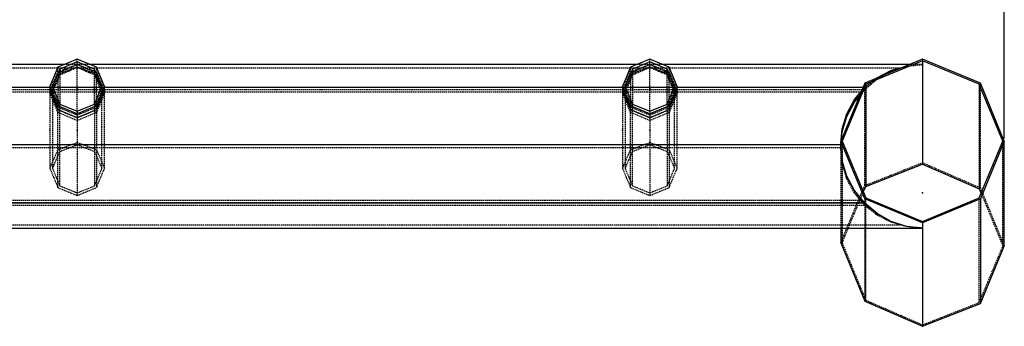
# Model space of a CAD drawing. Extents: x 551880 to 585869, y 94458 to 133000.
# Tile 20 of 42: x 583874 to 585680, y 114507 to 115069. Entities that reach past the tile are written whole.
import ezdxf

# ---------------------------------------------------------------- set-up
doc = ezdxf.new("R2010")
doc.units = 0
doc.header["$LTSCALE"] = 10
doc.header["$MEASUREMENT"] = 0
doc.linetypes.add('HIDDEN', pattern=[0.375, 0.25, -0.125])
doc.layers.get('0').update_dxf_attribs({"linetype": 'CONTINUOUS'})
doc.layers.get('Defpoints').update_dxf_attribs({"linetype": 'CONTINUOUS'})
for name, color, linetype in [('FORIR', 4, 'CONTINUOUS'), ('G', 3, 'CONTINUOUS'), ('MV', 7, 'CONTINUOUS'), ('S', 7, 'CONTINUOUS'), ('TR', 6, 'HIDDEN')]:
    doc.layers.add(name, color=color, linetype=linetype)
doc.styles.add('PADRAO MTL', font='txt.shx', dxfattribs={"width": 0.8, "oblique": 5})
doc.styles.get("Standard").update_dxf_attribs({"font": 'txt.shx', "width": 0.7, "oblique": 5})
doc.dimstyles.new('1-75', dxfattribs={"dimscale": 75, "dimtxt": 2.5, "dimasz": 2, "dimexe": 2, "dimexo": 2, "dimgap": 2, "dimtad": 1, "dimdec": 0, "dimdsep": 46, "dimtxsty": 'PADRAO MTL', "dimcen": 3, "dimclrd": 1, "dimclre": 1, "dimclrt": 7, "dimadec": 0, "dimazin": 0, "dimtfac": 1, "dimtdec": 0, "dimtmove": 0, "dimatfit": 3, "dimfxl": 1, "dimtfill": 1, "dimtolj": 1, "dimarcsym": 0})

# ---------------------------------------------------------------- blocks, each defined once
blk = doc.blocks.new('3D_INFOM')
blk.add_point((0, 0))
at = {"layer": 'FORIR', "flags": 1}
blk.add_attdef('MARK', (7.6, -4.3), '', height=5.26, dxfattribs=at)
blk = doc.blocks.new('3D_INFOTEXT')
blk.add_point((0, 0))
at = {"flags": 1}
for tag, p in [('MAR_PEZ', (7.2, 4.1)), ('POS_PEZ', (7.6, -4.3)), ('LUN_PRO', (7.2, -21.9)), ('NOM_PRO', (7.6, -13.2)), ('HANDLE', (7, -38.5)), ('MAT_PRO', (7.6, -30.1))]:
    blk.add_attdef(tag, p, '', height=5.26, dxfattribs=at)
blk = doc.blocks.new('*D99')
at = {"layer": 'Defpoints', "color": 0, "transparency": 16777216}
for p in [(583679.6, 116137.5), (585679.6, 116137.5), (585679.6, 114701.2)]:
    blk.add_point(p, dxfattribs=at)
at = {"layer": 'MV', "color": 1, "lineweight": -2, "transparency": 16777216}
for p, q in [((585679.6, 114851.2), (585679.6, 116287.5)), ((583829.6, 116137.5), (585529.6, 116137.5))]:
    blk.add_line(p, q, dxfattribs=at)
at = {"layer": 'MV', "color": 1, "transparency": 16777216}
for points in [[(583829.6, 116162.5), (583829.6, 116112.5), (583679.6, 116137.5)], [(585529.6, 116162.5), (585529.6, 116112.5), (585679.6, 116137.5)]]:
    blk.add_solid(points, dxfattribs=at)
at = {"layer": 'MV', "color": 7, "transparency": 16777216, "insert": (584679.6, 116381.2), "char_height": 187.5, "attachment_point": 5, "style": 'PADRAO MTL', "bg_fill": 3, "box_fill_scale": 1.25, "bg_fill_color": 256, "bg_fill_true_color": 13158600, "bg_fill_transparency": 0}
blk.add_mtext('\\A1;2000', dxfattribs=at)

msp = doc.modelspace()

# ---------------------------------------------------------------- linework, layer by layer
at = {"layer": 'G'}
for p, q in [((583979.6, 114982.8), (583979.6, 114991.7)), ((585029.6, 114982.8), (585029.6, 114991.7)), ((585529.6, 114993.8), (585529.6, 114804.2)), ((583956.2, 114986.7), (582953, 114986.7)), ((583947.6, 114978.4), (583947.6, 114970.2)), ((583947.6, 114970.2), (583963.4, 114976.5)), ((583963.4, 114976.5), (583979.6, 114982.8)), ((583979.6, 114982.8), (583995.8, 114976.5)), ((583995.8, 114976.5), (584011.6, 114970.2)), ((585006.2, 114986.7), (584003, 114986.7)), ((584011.6, 114970.2), (584011.6, 114978.4)), ((584997.6, 114978.4), (584997.6, 114970.2)), ((584997.6, 114970.2), (585013.4, 114976.5)), ((585013.4, 114976.5), (585029.6, 114982.8)), ((585029.6, 114982.8), (585045.8, 114976.5)), ((585045.8, 114976.5), (585061.6, 114970.2)), ((585506.2, 114986.7), (585053, 114986.7)), ((585061.6, 114970.2), (585061.6, 114978.4)), ((585446.3, 114962.7), (585472.2, 114975.9)), ((585472.2, 114975.6), (585446.3, 114962.4)), ((585455.3, 114965.6), (585472.2, 114975.1)), ((585457.4, 114966.5), (585472.2, 114974.8)), ((585472.2, 114975.9), (585498.2, 114983.4)), ((585472.2, 114974.8), (585494.7, 114982)), ((585472.2, 114975.1), (585488.8, 114980.4)), ((585488.8, 114980.4), (585472.2, 114975.6)), ((583936.9, 114944.9), (583944.6, 114963.1)), ((583944.6, 114963.1), (583947.6, 114970.2)), ((584011.6, 114970.2), (584014.7, 114963.1)), ((584014.7, 114963.1), (584022.4, 114944.9)), ((584986.9, 114944.9), (584994.6, 114963.1)), ((584994.6, 114963.1), (584997.6, 114970.2)), ((585061.6, 114970.2), (585064.7, 114963.1)), ((585064.7, 114963.1), (585072.4, 114944.9)), ((585444, 114961), (585446.3, 114962.7)), ((585446.3, 114962.4), (585444.9, 114961.3)), ((583929.6, 114944.9), (582979.6, 114944.9)), ((583929.6, 114946.4), (583929.6, 114939)), ((583929.6, 114939), (583936.5, 114922.6)), ((583935.9, 114942.7), (583936.9, 114944.9)), ((584022.4, 114944.9), (583936.9, 114944.9)), ((584022.4, 114944.9), (584023.3, 114942.7)), ((584022.7, 114922.6), (584029.6, 114939)), ((584029.6, 114939), (584029.6, 114946.4)), ((584979.6, 114944.9), (584029.6, 114944.9)), ((584979.6, 114946.4), (584979.6, 114939)), ((584979.6, 114939), (584986.5, 114922.6)), ((584985.9, 114942.7), (584986.9, 114944.9)), ((585072.4, 114944.9), (584986.9, 114944.9)), ((585072.4, 114944.9), (585073.3, 114942.7)), ((585072.7, 114922.6), (585079.6, 114939)), ((585079.6, 114939), (585079.6, 114946.4)), ((585420.4, 114944.9), (585079.6, 114944.9)), ((585404.9, 114922.5), (585417.3, 114937.5)), ((585404.9, 114922.3), (585417.2, 114937.2)), ((585416.8, 114936.3), (585416.5, 114936.3)), ((585425.4, 114950.6), (585425.4, 114763.1)), ((585633.8, 114950.6), (585633.8, 114758.9)), ((583936.5, 114922.6), (583944.3, 114904.2)), ((584015, 114904.2), (584022.7, 114922.6)), ((584986.5, 114922.6), (584994.3, 114904.2)), ((585065, 114904.2), (585072.7, 114922.6)), ((585391, 114896.7), (585404.9, 114922.5)), ((585391, 114896.6), (585404.9, 114922.3)), ((585404.9, 114918), (585413.8, 114928.8)), ((585404.9, 114917.8), (585413.7, 114928.6)), ((583944.3, 114904.2), (583944.3, 114911.1)), ((583944.3, 114904.2), (583961.9, 114896.9)), ((583997.4, 114896.9), (584015, 114904.2)), ((584015, 114911.1), (584015, 114904.2)), ((584994.3, 114904.2), (584994.3, 114911.1)), ((584994.3, 114904.2), (585011.9, 114896.9)), ((585047.4, 114896.9), (585065, 114904.2)), ((585065, 114911.1), (585065, 114904.2)), ((585391, 114891.8), (585404.9, 114918)), ((585391, 114891.7), (585404.9, 114917.8)), ((583961.9, 114896.9), (583979.6, 114889.6)), ((583979.6, 114889.6), (583997.4, 114896.9)), ((583979.6, 114896.4), (583979.6, 114889.6)), ((585011.9, 114896.9), (585029.6, 114889.6)), ((585029.6, 114889.6), (585047.4, 114896.9)), ((585029.6, 114896.4), (585029.6, 114889.6)), ((585382.5, 114868.8), (585391, 114896.7)), ((585382.5, 114868.7), (585391, 114896.6)), ((585382.5, 114863.5), (585391, 114891.8)), ((585382.5, 114863.3), (585391, 114891.7)), ((585380.5, 114848.5), (585382.5, 114868.8)), ((585380.5, 114848.5), (585382.5, 114868.7)), ((585379.6, 114846.4), (585379.6, 114839.8)), ((585381.2, 114850.3), (585382.5, 114863.5)), ((585381.2, 114850.3), (585382.5, 114863.3)), ((585679.6, 114653.8), (585679.6, 114846.4)), ((585379.6, 114839.8), (568680.6, 114839.8)), ((585382.5, 114810.3), (585379.6, 114839.8)), ((585379.6, 114839.8), (585379.6, 114839.8)), ((585391, 114782), (585382.5, 114810.3)), ((585425.4, 114763.1), (585529.6, 114804.2)), ((585529.6, 114804.2), (585633.8, 114758.9)), ((585404.9, 114755.8), (585391, 114782)), ((585423.6, 114732.9), (585404.9, 114755.8)), ((585421.1, 114752.7), (585425.4, 114763.1)), ((585633.8, 114758.9), (585637.3, 114750.5)), ((585423.6, 114740.3), (585423.6, 114732.9)), ((585635.7, 114740.3), (585635.7, 114548.7)), ((585423.6, 114732.9), (567435.6, 114732.9)), ((585446.3, 114713.4), (585423.6, 114732.9)), ((585423.6, 114732.9), (585423.6, 114732.9)), ((585472.2, 114698.8), (585446.3, 114713.4)), ((567329.6, 114686.8), (585529.6, 114686.8)), ((585379.6, 114686.8), (585379.6, 114659.8)), ((585423.6, 114686.8), (585423.6, 114552.9)), ((585500.4, 114689.9), (585472.2, 114698.8)), ((585529.6, 114686.9), (585500.4, 114689.9)), ((585529.6, 114696.4), (585529.6, 114686.9)), ((585529.6, 114686.8), (585529.6, 114686.9)), ((585529.6, 114686.8), (585529.6, 114506.9)), ((585379.6, 114659.8), (585423.6, 114552.9)), ((585635.7, 114548.7), (585679.6, 114653.8)), ((585423.6, 114552.9), (585529.6, 114506.9)), ((585529.6, 114506.9), (585635.7, 114548.7))]:
    msp.add_line(p, q, dxfattribs=at)
at = {"layer": 'S'}
for p, q in [((583979.6, 114996.4), (583944.3, 114981.8)), ((583979.6, 114991.7), (583947.6, 114978.4)), ((584015, 114981.8), (583979.6, 114996.4)), ((584011.6, 114978.4), (583979.6, 114991.7)), ((585029.6, 114996.4), (584994.3, 114981.8)), ((585029.6, 114991.7), (584997.6, 114978.4)), ((585065, 114981.8), (585029.6, 114996.4)), ((585061.6, 114978.4), (585029.6, 114991.7)), ((585529.6, 114996.4), (585423.6, 114952.5)), ((585529.6, 114993.8), (585425.4, 114950.6)), ((585635.7, 114952.5), (585529.6, 114996.4)), ((585633.8, 114950.6), (585529.6, 114993.8)), ((583944.3, 114981.8), (583929.6, 114946.4)), ((583947.6, 114978.4), (583934.4, 114946.4)), ((584024.9, 114946.4), (584011.6, 114978.4)), ((584029.6, 114946.4), (584015, 114981.8)), ((584994.3, 114981.8), (584979.6, 114946.4)), ((584997.6, 114978.4), (584984.4, 114946.4)), ((585074.9, 114946.4), (585061.6, 114978.4)), ((585079.6, 114946.4), (585065, 114981.8)), ((583944.3, 114911.1), (583929.6, 114946.4)), ((583934.4, 114946.4), (583947.6, 114914.4)), ((584011.6, 114914.4), (584024.9, 114946.4)), ((584029.6, 114946.4), (584015, 114911.1)), ((584994.3, 114911.1), (584979.6, 114946.4)), ((584984.4, 114946.4), (584997.6, 114914.4)), ((585061.6, 114914.4), (585074.9, 114946.4)), ((585079.6, 114946.4), (585065, 114911.1)), ((585423.6, 114952.5), (585379.6, 114846.4)), ((585425.4, 114950.6), (585382.3, 114846.4)), ((585677, 114846.4), (585633.8, 114950.6)), ((585679.6, 114846.4), (585635.7, 114952.5)), ((583979.6, 114896.4), (583944.3, 114911.1)), ((583947.6, 114914.4), (583979.6, 114901.2)), ((583979.6, 114901.2), (584011.6, 114914.4)), ((584015, 114911.1), (583979.6, 114896.4)), ((585029.6, 114896.4), (584994.3, 114911.1)), ((584997.6, 114914.4), (585029.6, 114901.2)), ((585029.6, 114901.2), (585061.6, 114914.4)), ((585065, 114911.1), (585029.6, 114896.4)), ((585423.6, 114740.3), (585379.6, 114846.4)), ((585382.3, 114846.4), (585425.4, 114742.2)), ((585633.8, 114742.2), (585677, 114846.4)), ((585679.6, 114846.4), (585635.7, 114740.3)), ((585529.6, 114696.4), (585423.6, 114740.3)), ((585425.4, 114742.2), (585529.6, 114699)), ((585529.6, 114699), (585633.8, 114742.2)), ((585635.7, 114740.3), (585529.6, 114696.4))]:
    msp.add_line(p, q, dxfattribs=at)
at = {"layer": 'TR'}
for p, q in [((583979.6, 114986.8), (583979.6, 114996.4)), ((585029.6, 114991.7), (585029.6, 114996.4)), ((585529.6, 114993.8), (585529.6, 114996.4)), ((583943.7, 114980.4), (582965.6, 114980.4)), ((583939.8, 114963.1), (583944.3, 114973.4)), ((583973.5, 114980.4), (583943.7, 114980.4)), ((583944.3, 114973.4), (583944.3, 114981.8)), ((583944.3, 114973.4), (583951.9, 114976.5)), ((583951.9, 114974.2), (583944.3, 114970.9)), ((583963.4, 114974.2), (583947.6, 114967.4)), ((583951.9, 114976.5), (583972.6, 114984.5)), ((583966, 114980.4), (583951.9, 114974.2)), ((584003, 114986.7), (583956.2, 114986.7)), ((583977.5, 114980.4), (583963.4, 114974.2)), ((583972.6, 114983.3), (583966, 114980.4)), ((583972.6, 114984.5), (583979.5, 114986.7)), ((583979.3, 114986.7), (583972.6, 114983.3)), ((583985.7, 114980.4), (583973.5, 114980.4)), ((583979.6, 114981.3), (583977.5, 114980.4)), ((583979.3, 114986.7), (583979.6, 114986.8)), ((583979.5, 114986.7), (583979.3, 114986.7)), ((583979.3, 114986.7), (583979.9, 114986.7)), ((583979.7, 114986.7), (583979.5, 114986.7)), ((583979.6, 114986.8), (583979.7, 114986.7)), ((583979.6, 114981.3), (583979.6, 114982.8)), ((583981.8, 114980.4), (583979.6, 114981.3)), ((583979.6, 114980.4), (583979.6, 114981.3)), ((583979.6, 114901.2), (583979.6, 114980.4)), ((583979.7, 114986.7), (583979.9, 114986.7)), ((583979.7, 114986.7), (583986.7, 114984.5)), ((583979.9, 114986.7), (583979.7, 114986.7)), ((583986.7, 114983.3), (583979.9, 114986.7)), ((583995.8, 114974.2), (583981.8, 114980.4)), ((584015.6, 114980.4), (583985.7, 114980.4)), ((583986.7, 114984.5), (584007.3, 114976.5)), ((583993.2, 114980.4), (583986.7, 114983.3)), ((584007.3, 114974.2), (583993.2, 114980.4)), ((584011.6, 114967.4), (583995.8, 114974.2)), ((584007.3, 114976.5), (584015, 114973.4)), ((584015, 114970.9), (584007.3, 114974.2)), ((584015, 114981.8), (584015, 114973.4)), ((584015, 114973.4), (584019.4, 114963.1)), ((584993.7, 114980.4), (584015.6, 114980.4)), ((584989.8, 114963.1), (584994.3, 114973.4)), ((585023.5, 114980.4), (584993.7, 114980.4)), ((584994.3, 114973.4), (584994.3, 114981.8)), ((584994.3, 114973.4), (585001.9, 114976.5)), ((585001.9, 114974.2), (584994.3, 114970.9)), ((585013.4, 114974.2), (584997.6, 114967.4)), ((585001.9, 114976.5), (585022.6, 114984.5)), ((585016, 114980.4), (585001.9, 114974.2)), ((585053, 114986.7), (585006.2, 114986.7)), ((585027.5, 114980.4), (585013.4, 114974.2)), ((585022.6, 114983.3), (585016, 114980.4)), ((585022.6, 114984.5), (585029.5, 114986.7)), ((585029.3, 114986.7), (585022.6, 114983.3)), ((585035.7, 114980.4), (585023.5, 114980.4)), ((585029.6, 114981.3), (585027.5, 114980.4)), ((585029.3, 114986.7), (585029.5, 114986.7)), ((585029.3, 114986.7), (585029.9, 114986.7)), ((585029.5, 114986.7), (585029.3, 114986.7)), ((585029.5, 114986.7), (585029.6, 114986.8)), ((585029.7, 114986.7), (585029.5, 114986.7)), ((585029.6, 114986.8), (585029.7, 114986.7)), ((585029.6, 114981.3), (585029.6, 114982.8)), ((585031.8, 114980.4), (585029.6, 114981.3)), ((585029.6, 114980.4), (585029.6, 114981.3)), ((585029.6, 114901.2), (585029.6, 114980.4)), ((585029.7, 114986.7), (585029.9, 114986.7)), ((585029.7, 114986.7), (585036.7, 114984.5)), ((585029.9, 114986.7), (585029.7, 114986.7)), ((585036.7, 114983.3), (585029.9, 114986.7)), ((585045.8, 114974.2), (585031.8, 114980.4)), ((585065.6, 114980.4), (585035.7, 114980.4)), ((585036.7, 114984.5), (585057.3, 114976.5)), ((585043.2, 114980.4), (585036.7, 114983.3)), ((585057.3, 114974.2), (585043.2, 114980.4)), ((585061.6, 114967.4), (585045.8, 114974.2)), ((585057.3, 114976.5), (585065, 114973.4)), ((585065, 114970.9), (585057.3, 114974.2)), ((585065, 114981.8), (585065, 114973.4)), ((585065, 114973.4), (585069.4, 114963.1)), ((585488.8, 114980.4), (585065.6, 114980.4)), ((585494.7, 114982), (585500.4, 114983.8)), ((585498.2, 114983.4), (585500.4, 114984.1)), ((585500.4, 114984.1), (585529.1, 114986.7)), ((585500.4, 114983.8), (585529.1, 114986.7)), ((585529.1, 114986.7), (585506.2, 114986.7)), ((583932.1, 114944.9), (583939.8, 114963.1)), ((583939.8, 114959.8), (583934.4, 114946.4)), ((583944.6, 114959.8), (583936.9, 114940.7)), ((583944.3, 114970.9), (583939.8, 114959.8)), ((583944.3, 114970.9), (583944.3, 114911.1)), ((583947.6, 114967.4), (583944.6, 114959.8)), ((583947.6, 114967.4), (583947.6, 114914.4)), ((584014.7, 114959.8), (584011.6, 114967.4)), ((584011.6, 114914.4), (584011.6, 114967.4)), ((584022.4, 114940.7), (584014.7, 114959.8)), ((584015, 114911.1), (584015, 114970.9)), ((584019.4, 114959.8), (584015, 114970.9)), ((584019.4, 114963.1), (584027.1, 114944.9)), ((584024.8, 114946.4), (584019.4, 114959.8)), ((584982.1, 114944.9), (584989.8, 114963.1)), ((584989.8, 114959.8), (584984.4, 114946.4)), ((584994.6, 114959.8), (584986.9, 114940.7)), ((584994.3, 114970.9), (584989.8, 114959.8)), ((584994.3, 114970.9), (584994.3, 114911.1)), ((584997.6, 114967.4), (584994.6, 114959.8)), ((584997.6, 114967.4), (584997.6, 114914.4)), ((585064.7, 114959.8), (585061.6, 114967.4)), ((585061.6, 114914.4), (585061.6, 114967.4)), ((585072.4, 114940.7), (585064.7, 114959.8)), ((585065, 114911.1), (585065, 114970.9)), ((585069.4, 114959.8), (585065, 114970.9)), ((585069.4, 114963.1), (585077.1, 114944.9)), ((585074.8, 114946.4), (585069.4, 114959.8)), ((585423.6, 114944.7), (585444.9, 114961.3)), ((585423.6, 114945), (585444, 114961)), ((585423.6, 114941.1), (585446.3, 114960.6)), ((585423.6, 114940.8), (585446.3, 114960.3)), ((585446.3, 114960.3), (585457.4, 114966.5)), ((585446.3, 114960.6), (585455.3, 114965.6)), ((585423.5, 114940.7), (567435.7, 114940.7)), ((585419.8, 114940.4), (567439.4, 114940.4)), ((583930.8, 114936.3), (582978.5, 114936.3)), ((583929.6, 114939), (583932.1, 114944.9)), ((583934.4, 114944.9), (583929.6, 114944.9)), ((583930.5, 114936.8), (583929.6, 114934.6)), ((583932.1, 114940.7), (583930.5, 114936.8)), ((583938.6, 114936.3), (583930.8, 114936.3)), ((583934.4, 114946.3), (583932.1, 114940.7)), ((583934.4, 114946.4), (583934.4, 114946.3)), ((583934.4, 114946.4), (583934.4, 114939)), ((583935, 114944.9), (583934.4, 114944.9)), ((583934.4, 114939), (583935.9, 114942.7)), ((583936.8, 114940.6), (583934.4, 114934.6)), ((583934.4, 114939), (583941.3, 114922.6)), ((583936.9, 114944.9), (583935, 114944.9)), ((583936.9, 114940.7), (583936.8, 114940.6)), ((584020.7, 114936.3), (583938.6, 114936.3)), ((584017.9, 114922.6), (584024.9, 114939)), ((584028.5, 114936.3), (584020.7, 114936.3)), ((584024.3, 114944.9), (584022.4, 114944.9)), ((584022.4, 114940.6), (584022.4, 114940.7)), ((584024.9, 114934.6), (584022.4, 114940.6)), ((584023.3, 114942.7), (584024.9, 114939)), ((584024.9, 114944.9), (584024.3, 114944.9)), ((584024.9, 114946.3), (584024.8, 114946.4)), ((584024.9, 114939), (584024.9, 114946.4)), ((584027.1, 114940.7), (584024.9, 114946.3)), ((584029.6, 114944.9), (584024.9, 114944.9)), ((584027.1, 114944.9), (584029.6, 114939)), ((584028.7, 114936.8), (584027.1, 114940.7)), ((584980.8, 114936.3), (584028.5, 114936.3)), ((584029.6, 114934.6), (584028.7, 114936.8)), ((584979.6, 114939), (584982.1, 114944.9)), ((584984.4, 114944.9), (584979.6, 114944.9)), ((584980.5, 114936.8), (584979.6, 114934.6)), ((584982.1, 114940.7), (584980.5, 114936.8)), ((584988.6, 114936.3), (584980.8, 114936.3)), ((584984.4, 114946.3), (584982.1, 114940.7)), ((584984.4, 114946.4), (584984.4, 114946.3)), ((584984.4, 114946.4), (584984.4, 114939)), ((584985, 114944.9), (584984.4, 114944.9)), ((584984.4, 114939), (584985.9, 114942.7)), ((584986.8, 114940.6), (584984.4, 114934.6)), ((584984.4, 114939), (584991.3, 114922.6)), ((584986.9, 114944.9), (584985, 114944.9)), ((584986.9, 114940.7), (584986.8, 114940.6)), ((585070.7, 114936.3), (584988.6, 114936.3)), ((585067.9, 114922.6), (585074.9, 114939)), ((585078.5, 114936.3), (585070.7, 114936.3)), ((585074.3, 114944.9), (585072.4, 114944.9)), ((585072.4, 114940.6), (585072.4, 114940.7)), ((585074.9, 114934.6), (585072.4, 114940.6)), ((585073.3, 114942.7), (585074.9, 114939)), ((585074.9, 114944.9), (585074.3, 114944.9)), ((585074.9, 114946.3), (585074.8, 114946.4)), ((585074.9, 114939), (585074.9, 114946.4)), ((585077.1, 114940.7), (585074.9, 114946.3)), ((585079.6, 114944.9), (585074.9, 114944.9)), ((585077.1, 114944.9), (585079.6, 114939)), ((585078.7, 114936.8), (585077.1, 114940.7)), ((585416.5, 114936.3), (585078.5, 114936.3)), ((585079.6, 114934.6), (585078.7, 114936.8)), ((585413.7, 114928.6), (585423.5, 114940.7)), ((585413.8, 114928.8), (585419.8, 114936.3)), ((585419.8, 114936.3), (585416.8, 114936.3)), ((585417.2, 114937.2), (585419.8, 114940.4)), ((585417.3, 114937.5), (585423.5, 114944.9)), ((585419.8, 114940.4), (585423.6, 114944.7)), ((585419.8, 114936.3), (585423.6, 114941.1)), ((585423.5, 114944.9), (585420.4, 114944.9)), ((585423.5, 114944.9), (585423.6, 114945)), ((585423.5, 114940.7), (585423.6, 114940.8)), ((585423.6, 114765), (585423.6, 114952.5)), ((585635.7, 114760.8), (585635.7, 114952.5)), ((583936.5, 114917.6), (583929.6, 114934.6)), ((583929.6, 114934.6), (583929.6, 114796)), ((583941.3, 114917.6), (583934.4, 114934.6)), ((583934.4, 114934.6), (583934.4, 114927.7)), ((583934.4, 114927.7), (583934.4, 114796)), ((583941.3, 114922.6), (583947.6, 114907.5)), ((584011.6, 114907.5), (584017.9, 114922.6)), ((584024.9, 114934.6), (584017.9, 114917.6)), ((584029.6, 114934.6), (584022.7, 114917.6)), ((584024.9, 114927.7), (584024.9, 114934.6)), ((584024.9, 114796), (584024.9, 114927.7)), ((584029.6, 114796), (584029.6, 114934.6)), ((584986.5, 114917.6), (584979.6, 114934.6)), ((584979.6, 114934.6), (584979.6, 114796)), ((584991.3, 114917.6), (584984.4, 114934.6)), ((584984.4, 114934.6), (584984.4, 114927.7)), ((584984.4, 114927.7), (584984.4, 114796)), ((584991.3, 114922.6), (584997.6, 114907.5)), ((585061.6, 114907.5), (585067.9, 114922.6)), ((585074.9, 114934.6), (585067.9, 114917.6)), ((585079.6, 114934.6), (585072.7, 114917.6)), ((585074.9, 114927.7), (585074.9, 114934.6)), ((585074.9, 114796), (585074.9, 114927.7)), ((585079.6, 114796), (585079.6, 114934.6)), ((583944.3, 114898.8), (583936.5, 114917.6)), ((583947.3, 114902.9), (583941.3, 114917.6)), ((583944.3, 114904.2), (583944.3, 114898.8)), ((583947.6, 114902.2), (583947.3, 114902.9)), ((583947.6, 114907.5), (583947.6, 114914.4)), ((583947.6, 114907.5), (583973.3, 114896.9)), ((583947.6, 114907.5), (583947.6, 114902.8)), ((583947.6, 114902.8), (583947.6, 114902.2)), ((583947.6, 114764.5), (583947.6, 114902.2)), ((583973.3, 114891.4), (583947.6, 114902.2)), ((583979.6, 114901.2), (583979.6, 114894.4)), ((583979.6, 114896.4), (583979.6, 114901.2)), ((583985.9, 114896.9), (584011.6, 114907.5)), ((584011.6, 114902.2), (583985.9, 114891.4)), ((584011.6, 114914.4), (584011.6, 114907.5)), ((584011.6, 114902.8), (584011.6, 114907.5)), ((584011.9, 114902.9), (584011.6, 114902.2)), ((584011.6, 114902.2), (584011.6, 114902.8)), ((584011.6, 114902.2), (584011.6, 114764.5)), ((584017.9, 114917.6), (584011.9, 114902.9)), ((584022.7, 114917.6), (584015, 114898.8)), ((584015, 114898.8), (584015, 114904.2)), ((584994.3, 114898.8), (584986.5, 114917.6)), ((584997.3, 114902.9), (584991.3, 114917.6)), ((584994.3, 114904.2), (584994.3, 114898.8)), ((584997.6, 114902.2), (584997.3, 114902.9)), ((584997.6, 114907.5), (584997.6, 114914.4)), ((584997.6, 114907.5), (585023.3, 114896.9)), ((584997.6, 114907.5), (584997.6, 114902.8)), ((584997.6, 114902.8), (584997.6, 114902.2)), ((584997.6, 114764.5), (584997.6, 114902.2)), ((585023.3, 114891.4), (584997.6, 114902.2)), ((585029.6, 114901.2), (585029.6, 114896.4)), ((585035.9, 114896.9), (585061.6, 114907.5)), ((585061.6, 114902.2), (585035.9, 114891.4)), ((585061.6, 114914.4), (585061.6, 114907.5)), ((585061.6, 114902.8), (585061.6, 114907.5)), ((585061.9, 114902.9), (585061.6, 114902.2)), ((585061.6, 114902.2), (585061.6, 114902.8)), ((585061.6, 114902.2), (585061.6, 114764.5)), ((585067.9, 114917.6), (585061.9, 114902.9)), ((585072.7, 114917.6), (585065, 114898.8)), ((585065, 114898.8), (585065, 114904.2)), ((583961.9, 114891.4), (583944.3, 114898.8)), ((583944.3, 114761.2), (583944.3, 114898.8)), ((583979.6, 114884), (583961.9, 114891.4)), ((583973.3, 114896.9), (583979.6, 114894.4)), ((583979.6, 114888.8), (583973.3, 114891.4)), ((583979.6, 114894.4), (583985.9, 114896.9)), ((583997.4, 114891.4), (583979.6, 114884)), ((583985.9, 114891.4), (583979.6, 114888.8)), ((583979.6, 114888.8), (583979.6, 114889.6)), ((583979.6, 114888.8), (583979.6, 114884)), ((583979.6, 114884), (583979.6, 114746.6)), ((584015, 114898.8), (583997.4, 114891.4)), ((584015, 114898.8), (584015, 114761.2)), ((585011.9, 114891.4), (584994.3, 114898.8)), ((584994.3, 114761.2), (584994.3, 114898.8)), ((585029.6, 114884), (585011.9, 114891.4)), ((585023.3, 114896.9), (585029.6, 114894.4)), ((585029.6, 114888.8), (585023.3, 114891.4)), ((585029.6, 114894.4), (585035.9, 114896.9)), ((585047.4, 114891.4), (585029.6, 114884)), ((585035.9, 114891.4), (585029.6, 114888.8)), ((585029.6, 114888.8), (585029.6, 114889.6)), ((585029.6, 114888.8), (585029.6, 114884)), ((585029.6, 114884), (585029.6, 114746.6)), ((585065, 114898.8), (585047.4, 114891.4)), ((585065, 114898.8), (585065, 114761.2)), ((585379.6, 114839.8), (585380.5, 114848.5)), ((585379.6, 114839.8), (585380.5, 114848.5)), ((585379.9, 114836.9), (585381.2, 114850.3)), ((585379.9, 114836.8), (585381.2, 114850.3)), ((585382.3, 114846.4), (585382.3, 114812.7)), ((585677, 114653.9), (585677, 114846.4)), ((585379.6, 114839.7), (567479.6, 114839.7)), ((585379.6, 114833.8), (567479.6, 114833.8)), ((585379.6, 114833.9), (583680.3, 114833.9)), ((583939.8, 114820.2), (583944.3, 114830.4)), ((583944.3, 114830.4), (583951.9, 114833.5)), ((583947.6, 114827.2), (583963.4, 114833.5)), ((583951.9, 114833.5), (583972.6, 114841.5)), ((583963.4, 114833.5), (583979.6, 114839.8)), ((583972.6, 114841.5), (583979.5, 114843.8)), ((583979.5, 114843.8), (583979.6, 114843.8)), ((583979.5, 114843.8), (583979.7, 114843.8)), ((583979.6, 114843.8), (583979.7, 114843.8)), ((583979.6, 114839.8), (583995.8, 114833.5)), ((583979.7, 114843.8), (583986.7, 114841.5)), ((583986.7, 114841.5), (584007.3, 114833.5)), ((583995.8, 114833.5), (584011.6, 114827.2)), ((584007.3, 114833.5), (584015, 114830.4)), ((584015, 114830.4), (584019.4, 114820.2)), ((584989.8, 114820.2), (584994.3, 114830.4)), ((584994.3, 114830.4), (585001.9, 114833.5)), ((584997.6, 114827.2), (585013.4, 114833.5)), ((585001.9, 114833.5), (585022.6, 114841.5)), ((585013.4, 114833.5), (585029.6, 114839.8)), ((585022.6, 114841.5), (585029.5, 114843.8)), ((585029.5, 114843.8), (585029.6, 114843.8)), ((585029.5, 114843.8), (585029.7, 114843.8)), ((585029.6, 114843.8), (585029.7, 114843.8)), ((585029.6, 114839.8), (585045.8, 114833.5)), ((585029.7, 114843.8), (585036.7, 114841.5)), ((585036.7, 114841.5), (585057.3, 114833.5)), ((585045.8, 114833.5), (585061.6, 114827.2)), ((585057.3, 114833.5), (585065, 114830.4)), ((585065, 114830.4), (585069.4, 114820.2)), ((585379.6, 114839.8), (585379.6, 114833.9)), ((585379.6, 114839.7), (585379.6, 114839.8)), ((585379.6, 114839.8), (585379.6, 114839.7)), ((585382.5, 114810.2), (585379.6, 114839.7)), ((585379.6, 114839.7), (585379.6, 114839.7)), ((585379.6, 114834), (585379.9, 114836.9)), ((585379.6, 114833.9), (585379.9, 114836.8)), ((585379.6, 114833.9), (585379.6, 114834)), ((585379.6, 114834), (585379.6, 114833.8)), ((585382.5, 114804.9), (585379.6, 114833.9)), ((585379.6, 114833.9), (585379.6, 114693.2)), ((585379.6, 114833.8), (585379.6, 114833.9)), ((585382.5, 114804.8), (585379.6, 114833.8)), ((585379.6, 114833.8), (585379.6, 114833.8)), ((583932.1, 114802), (583939.8, 114820.2)), ((583936.9, 114802), (583944.6, 114820.2)), ((583944.6, 114820.2), (583947.6, 114827.2)), ((584011.6, 114827.2), (584014.7, 114820.2)), ((584014.7, 114820.2), (584022.4, 114802)), ((584019.4, 114820.2), (584027.1, 114802)), ((584982.1, 114802), (584989.8, 114820.2)), ((584986.9, 114802), (584994.6, 114820.2)), ((584994.6, 114820.2), (584997.6, 114827.2)), ((585061.6, 114827.2), (585064.7, 114820.2)), ((585064.7, 114820.2), (585072.4, 114802)), ((585069.4, 114820.2), (585077.1, 114802)), ((585382.3, 114812.7), (585382.3, 114807.3)), ((585391, 114781.8), (585382.5, 114810.2)), ((583929.6, 114796), (583932.1, 114802)), ((583929.6, 114796), (583936.5, 114779.6)), ((583934.4, 114796), (583936.9, 114802)), ((583934.4, 114796), (583941.3, 114779.6)), ((584017.9, 114779.6), (584024.9, 114796)), ((584022.4, 114802), (584024.9, 114796)), ((584022.7, 114779.6), (584029.6, 114796)), ((584027.1, 114802), (584029.6, 114796)), ((584979.6, 114796), (584982.1, 114802)), ((584979.6, 114796), (584986.5, 114779.6)), ((584984.4, 114796), (584986.9, 114802)), ((584984.4, 114796), (584991.3, 114779.6)), ((585067.9, 114779.6), (585074.9, 114796)), ((585072.4, 114802), (585074.9, 114796)), ((585072.7, 114779.6), (585079.6, 114796)), ((585077.1, 114802), (585079.6, 114796)), ((585382.3, 114807.3), (585382.3, 114693.2)), ((585391, 114777), (585382.5, 114804.9)), ((585391, 114776.9), (585382.5, 114804.8)), ((585423.6, 114765), (585529.6, 114806.8)), ((585529.6, 114806.8), (585635.7, 114760.8)), ((583936.5, 114779.6), (583944.3, 114761.2)), ((583941.3, 114779.6), (583947.6, 114764.5)), ((584011.6, 114764.5), (584017.9, 114779.6)), ((584015, 114761.2), (584022.7, 114779.6)), ((584986.5, 114779.6), (584994.3, 114761.2)), ((584991.3, 114779.6), (584997.6, 114764.5)), ((585061.6, 114764.5), (585067.9, 114779.6)), ((585065, 114761.2), (585072.7, 114779.6)), ((585404.9, 114755.7), (585391, 114781.8)), ((585404.9, 114751.3), (585391, 114777)), ((585404.9, 114751.2), (585391, 114776.9)), ((583944.3, 114761.2), (583961.9, 114754)), ((583947.6, 114764.5), (583973.3, 114754)), ((583985.9, 114754), (584011.6, 114764.5)), ((583997.4, 114754), (584015, 114761.2)), ((584994.3, 114761.2), (585011.9, 114754)), ((584997.6, 114764.5), (585023.3, 114754)), ((585035.9, 114754), (585061.6, 114764.5)), ((585047.4, 114754), (585065, 114761.2)), ((585379.6, 114659.8), (585423.6, 114765)), ((585419.9, 114737.3), (585404.9, 114755.7)), ((585635.7, 114760.8), (585679.6, 114653.8)), ((583961.9, 114754), (583979.6, 114746.6)), ((583973.3, 114754), (583979.6, 114751.4)), ((583979.6, 114751.4), (583985.9, 114754)), ((583979.6, 114746.6), (583997.4, 114754)), ((585011.9, 114754), (585029.6, 114746.6)), ((585023.3, 114754), (585029.6, 114751.4)), ((585029.6, 114751.4), (585035.9, 114754)), ((585029.6, 114746.6), (585047.4, 114754)), ((585396.2, 114693.2), (585415.3, 114738.8)), ((585419.9, 114733.2), (585404.9, 114751.3)), ((585423.6, 114728.7), (585404.9, 114751.2)), ((585415.3, 114738.8), (585416.5, 114741.6)), ((585416.5, 114741.6), (585421.1, 114752.7)), ((585425.4, 114554.8), (585425.4, 114742.2)), ((585633.8, 114550.6), (585633.8, 114742.2)), ((585637.3, 114750.5), (585677, 114653.9)), ((585423.6, 114728.6), (567435.6, 114728.6)), ((585419.9, 114737.3), (567439.3, 114737.3)), ((585419.9, 114733.2), (583780.8, 114733.2)), ((585423.6, 114732.6), (585419.9, 114737.3)), ((585423.6, 114729), (585419.9, 114733.2)), ((585423.6, 114732.9), (585423.6, 114729)), ((585446.3, 114713), (585423.6, 114732.6)), ((585446.3, 114711.2), (585423.6, 114729)), ((585423.6, 114729), (585423.6, 114693.2)), ((585423.6, 114728.6), (585423.6, 114728.7)), ((585446.3, 114710.9), (585423.6, 114728.6)), ((585472.2, 114698.5), (585446.3, 114713)), ((585472.2, 114698), (585446.3, 114711.2)), ((585472.2, 114697.7), (585446.3, 114710.9)), ((583812.7, 114693.2), (585489.1, 114693.2)), ((585379.6, 114693.2), (585379.6, 114686.8)), ((585382.3, 114693.2), (585382.3, 114686.8)), ((585382.3, 114686.8), (585382.3, 114659.8)), ((585382.3, 114659.8), (585393.6, 114686.8)), ((585393.6, 114686.8), (585396.2, 114693.2)), ((585423.6, 114693.2), (585423.6, 114686.8)), ((585489.1, 114693.2), (585472.2, 114698.5)), ((585489.1, 114693.2), (585472.2, 114698)), ((585500.4, 114689.6), (585472.2, 114697.7)), ((585529.6, 114686.9), (585500.4, 114689.6)), ((585529.6, 114696.4), (585529.6, 114699)), ((585382.3, 114659.8), (585425.4, 114554.8)), ((585633.8, 114550.6), (585677, 114653.9)), ((585425.4, 114554.8), (585529.6, 114509.5)), ((585529.6, 114509.5), (585633.8, 114550.6))]:
    msp.add_line(p, q, dxfattribs=at)

# ---------------------------------------------------------------- block references
for p in [(583979.6, 114996.4), (585029.6, 114996.4), (585529.6, 114996.4), (583979.6, 114944.9), (585029.6, 114944.9), (583929.6, 114866.7), (584979.6, 114866.7), (583979.6, 114843.8), (585029.6, 114843.8), (585529.6, 114506.9)]:
    msp.add_blockref('3D_INFOTEXT', p)
at = {"layer": 'G'}
for p in [(583979.6, 114943), (585029.6, 114943), (583979.6, 114866.7), (585029.6, 114866.7), (585529.6, 114751.7)]:
    msp.add_blockref('3D_INFOM', p, dxfattribs=at)

# ---------------------------------------------------------------- next in the draw order: dimensions: what is measured, and where the dimension line sits
at = {"layer": 'MV'}
dim = msp.add_linear_dim(base=(585679.6, 116137.5), p1=(583679.6, 116137.5), p2=(585679.6, 114701.2), dimstyle='1-75', override={"dimtmove": 1}, dxfattribs=at)
dim.commit()
dim.dimension.update_dxf_attribs({"geometry": '*D99', "text_midpoint": (584679.6, 116381.2)})

doc.saveas('drawing.dxf')
